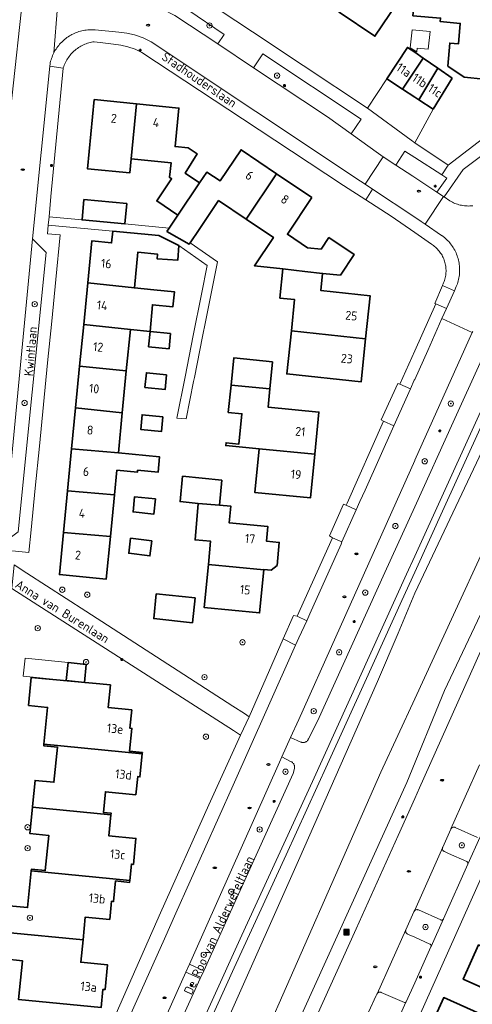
# Model space of a CAD drawing. Header units: metres. Extents: x 152610 to 160096, y 456114 to 462495.
# Tile 123 of 256: x 156441 to 156509, y 459097 to 459245. Entities that reach past the tile are written whole.
import ezdxf
from ezdxf.enums import TextEntityAlignment as Align

# ---------------------------------------------------------------- set-up
doc = ezdxf.new("R2010")
doc.units = ezdxf.units.M
doc.header["$LTSCALE"] = 0.5
doc.layers.get('0').update_dxf_attribs({"linetype": 'CONTINUOUS'})
for name, color, linetype, lineweight in [('B-PV-GR-BEPLANTING_CULTUUR_BODEMBEDEKKER-GV', 251, 'CONTINUOUS', 18), ('B-PV-GR-BEPLANTING_CULTUUR_HEESTERS-GV', 251, 'CONTINUOUS', 18), ('B-PV-GR-BOOM-S', 251, 'CONTINUOUS', 25), ('B-PV-GR-HAAG-GV', 251, 'CONTINUOUS', 13), ('B-PV-IE-MEUBILAIR-S', 251, 'CONTINUOUS', 25), ('B-PV-IE-MEUBILAIR_WEGMEUBILAIR_AFVALBAK-S', 251, 'CONTINUOUS', 25), ('B-PV-OG-BEBOUWING-GV', 6, 'CONTINUOUS', 35), ('B-PV-OG-BEBOUWING-T18', 1, 'CONTINUOUS', 18), ('B-PV-OG-BEBOUWING_OVERBOUWING-GV', 251, 'CONTINUOUS', 18), ('B-PV-OG-TERREIN_BEGROEID-GV', 251, 'CONTINUOUS', 18), ('B-PV-OG-TERREIN_OEVER-GV', 251, 'CONTINUOUS', 18), ('B-PV-OG-TOPOGRAFIE-T18', 1, 'CONTINUOUS', 18), ('B-PV-OG-WATER_SLOOT-GV', 251, 'CONTINUOUS', 18), ('B-PV-VH-GESLOTENVERHARDING_ASFALT-GV', 251, 'CONTINUOUS', 18), ('B-PV-VH-ONVERHARD_ZAND-GV', 251, 'CONTINUOUS', 18), ('B-PV-VH-OPENVERHARDING_BETONSTRAATSTEEN-GV', 251, 'CONTINUOUS', 18), ('B-PV-VH-OPENVERHARDING_STRAATBAKSTEEN-GV', 251, 'CONTINUOUS', 18), ('B-PV-VH-OPENVERHARDING_TEGEL-GV', 251, 'CONTINUOUS', 18)]:
    doc.layers.add(name, color=color, linetype=linetype, lineweight=lineweight)
doc.styles.add('NLCS-ISO', font='NLCS-ISO.ttf')
doc.styles.add('NLCS-ISO-M750-T18', font='NLCS-ISO.ttf', dxfattribs={"height": 1.35})

# ---------------------------------------------------------------- blocks, each defined once
blk = doc.blocks.new('SIE-WEG_AFVALBAK-SO')
h = blk.add_hatch(color=256)
h.dxf.hatch_style = 1
h.paths.add_polyline_path([(-1.5, -1.5), (1.5, -1.5), (1.5, 1.5), (-1.5, 1.5)])
for points in [[(-2, -2), (2, -2), (2, 2), (-2, 2)], [(-1.5, -1.5), (1.5, -1.5), (1.5, 1.5), (-1.5, 1.5)]]:
    blk.add_lwpolyline(points, close=True)
blk = doc.blocks.new('SIE-MEUBILAIR_PAAL_LICHTMAST-SO')
for points in [[(-0.62, 0), (-1, 0)], [(-0.71, 0.71), (-0.44, 0.44)], [(0, 1), (0, 0.62)], [(0.44, 0.44), (0.71, 0.71)], [(1, 0), (0.62, 0)], [(-0.71, -0.71), (-0.44, -0.44)], [(0, -0.62), (0, -1)], [(0.44, -0.44), (0.71, -0.71)]]:
    blk.add_lwpolyline(points)
blk.add_circle((0, 0), 0.5)
blk = doc.blocks.new('SIE-MEUBILAIR_PUT_RIOOLPUT-SO')
blk.add_ellipse((0, 0), major_axis=(1.25, 0), ratio=0.54)
blk = doc.blocks.new('SIE-MEUBILAIR_PUT_DRAINAGEPUT-SO')
blk.add_ellipse((0, 0), major_axis=(1.25, 0), ratio=0.54)
at = {"style": 'NLCS-ISO'}
blk.add_text('dr', height=0.75, dxfattribs=at).set_placement((0.03, 0), align=Align.MIDDLE_CENTER)
blk = doc.blocks.new('SGR-BOOM_GBKN-SO')
at = {"linetype": 'ByBlock', "lineweight": 18}
h = blk.add_hatch(color=0, dxfattribs=at)
h.dxf.hatch_style = 1
edge = h.paths.add_edge_path()
edge.add_arc((0, 0), 0.25, 0, 360)
at = {"color": 0, "linetype": 'ByBlock', "lineweight": 18}
for radius in [2, 0.25]:
    blk.add_circle((0, 0), radius, dxfattribs=at)
at = {"color": 0, "linetype": 'ByBlock', "lineweight": 18, "style": 'NLCS-ISO'}
blk.add_attdef('SOORT', (2.5, 0), '', height=1.5, dxfattribs=at)

msp = doc.modelspace()

# ---------------------------------------------------------------- linework, layer by layer
at = {"layer": 'B-PV-GR-BEPLANTING_CULTUUR_BODEMBEDEKKER-GV', "flags": 128}
for points in [[(156517.722, 459229.953), (156507.312, 459222.114), (156504.424, 459217.998), (156505.304, 459217.416), (156505.487, 459217.312), (156505.674, 459217.216), (156505.864, 459217.126), (156506.058, 459217.044), (156506.254, 459216.969), (156506.454, 459216.902), (156506.655, 459216.842), (156506.859, 459216.79), (156507.065, 459216.746), (156507.272, 459216.71), (156507.48, 459216.681), (156507.69, 459216.661), (156507.9, 459216.649), (156508.11, 459216.644), (156508.32, 459216.648), (156508.53, 459216.659), (156508.74, 459216.679)], [(156509.477, 459121.669), (156506.082, 459123.191), (156506.021, 459123.211), (156505.959, 459123.223), (156505.896, 459123.227), (156505.832, 459123.223), (156505.769, 459123.212), (156505.709, 459123.192), (156505.651, 459123.165), (156505.597, 459123.131), (156505.548, 459123.091), (156505.505, 459123.045), (156505.467, 459122.993), (156505.436, 459122.938), (156505.429, 459122.922), (156504.218, 459120.205), (156504.195, 459120.149), (156504.179, 459120.09), (156504.171, 459120.03), (156504.171, 459119.969), (156504.179, 459119.909), (156504.194, 459119.85), (156504.218, 459119.795), (156504.248, 459119.742), (156504.285, 459119.694), (156504.328, 459119.651), (156504.377, 459119.614), (156504.43, 459119.584), (156504.486, 459119.561), (156504.49, 459119.56), (156505.11, 459119.281), (156507.833, 459118.057), (156507.86, 459118.043), (156507.902, 459118.014), (156507.938, 459117.979), (156507.968, 459117.939), (156507.992, 459117.895), (156508.009, 459117.847), (156508.017, 459117.797), (156508.018, 459117.747), (156508.011, 459117.697), (156507.996, 459117.649), (156509.866, 459121.793)], [(156496.925, 459092.966), (156498.692, 459096.911), (156498.644, 459096.87), (156498.61, 459096.852), (156498.573, 459096.841), (156498.535, 459096.838), (156498.497, 459096.843), (156498.46, 459096.855), (156494.979, 459098.386), (156494.919, 459098.409), (156494.857, 459098.423), (156494.793, 459098.43), (156494.729, 459098.429), (156494.666, 459098.42), (156494.604, 459098.404), (156494.545, 459098.379), (156494.49, 459098.348), (156494.438, 459098.31), (156494.392, 459098.265), (156494.329, 459098.187), (156494.308, 459098.141), (156494.207, 459097.937), (156493.052, 459095.413)]]:
    msp.add_lwpolyline(points, dxfattribs=at)
msp.add_lwpolyline([(156500.435, 459110.821), (156500.372, 459110.827), (156500.309, 459110.826), (156500.247, 459110.817), (156500.186, 459110.8), (156500.128, 459110.775), (156500.073, 459110.743), (156500.023, 459110.705), (156500, 459110.681), (156499.979, 459110.661), (156499.94, 459110.611), (156499.908, 459110.556), (156499.892, 459110.522), (156498.68, 459107.807), (156498.658, 459107.749), (156498.643, 459107.688), (156498.636, 459107.627), (156498.637, 459107.564), (156498.646, 459107.503), (156498.663, 459107.443), (156498.688, 459107.386), (156498.72, 459107.332), (156498.758, 459107.283), (156498.802, 459107.239), (156498.851, 459107.202), (156498.905, 459107.17), (156498.935, 459107.157), (156500, 459106.677), (156502.293, 459105.643), (156502.317, 459105.635), (156502.359, 459105.613), (156502.397, 459105.585), (156502.429, 459105.551), (156502.456, 459105.512), (156502.475, 459105.469), (156502.487, 459105.423), (156502.491, 459105.376), (156502.485, 459105.306), (156504.327, 459109.43), (156504.316, 459109.409), (156504.287, 459109.367), (156504.253, 459109.33), (156504.213, 459109.3), (156504.168, 459109.276), (156504.121, 459109.26), (156504.071, 459109.251), (156504.021, 459109.25), (156503.971, 459109.257), (156503.923, 459109.272), (156500.555, 459110.784), (156500.496, 459110.806)], close=True, dxfattribs=at)
at = {"layer": 'B-PV-GR-BEPLANTING_CULTUUR_HEESTERS-GV', "flags": 128}
msp.add_lwpolyline([(156503.313, 459218.733), (156504.82, 459220.835), (156504.068, 459221.318), (156500, 459223.935), (156498.539, 459224.874), (156497.168, 459222.788), (156499.709, 459221.116), (156500, 459220.924)], close=True, dxfattribs=at)
at = {"layer": 'B-PV-GR-HAAG-GV', "flags": 128}
for points in [[(156465.832, 459246.159), (156461.486, 459249.121), (156460.051, 459246.957), (156462.018, 459246.229), (156463.905, 459245.311), (156470.367, 459241.017), (156471.31, 459242.439)], [(156491.927, 459229.714), (156477.12, 459239.519), (156475.746, 459237.444), (156486.876, 459230.049), (156490.444, 459227.474)]]:
    msp.add_lwpolyline(points, close=True, dxfattribs=at)
at = {"layer": 'B-PV-OG-BEBOUWING-GV', "flags": 128}
for points in [[(156497.766, 459252.702), (156494.649, 459254.781), (156488.61, 459245.784), (156494.023, 459242.169), (156498.425, 459248.762), (156496.572, 459250), (156496.15, 459250.281)], [(156514.918, 459245.963), (156507.103, 459246.922), (156499.951, 459247.611), (156499.745, 459245.257), (156503.895, 459244.893), (156503.85, 459244.371), (156506.856, 459244.107), (156506.585, 459241.019), (156505.29, 459241.132), (156504.987, 459237.685), (156507.427, 459236.016), (156510.423, 459235.731), (156510.738, 459239.036), (156515.167, 459238.615), (156515.646, 459243.612), (156514.701, 459243.702)], [(156500, 459239.778), (156498.919, 459240.491), (156495.817, 459235.787), (156498.176, 459234.231), (156501.279, 459238.896)], [(156503.462, 459237.391), (156501.279, 459238.896), (156498.176, 459234.231), (156500, 459233.028), (156500.608, 459232.631)], [(156505.638, 459235.89), (156503.462, 459237.391), (156500.608, 459232.631), (156502.77, 459231.218)], [(156458.151, 459231.999), (156451.778, 459232.638), (156450.735, 459222.252), (156457.103, 459221.613), (156457.315, 459223.722), (156457.331, 459223.72)], [(156467.625, 459220.122), (156465.471, 459221.571), (156467.255, 459224.502), (156465.917, 459225.39), (156463.927, 459225.59), (156464.506, 459231.361), (156458.151, 459231.999), (156457.331, 459223.72), (156463.347, 459223.112), (156463.085, 459220.969), (156463.417, 459220.746), (156461.178, 459217.415), (156464.366, 459215.272)], [(156462.708, 459212.807), (156466.068, 459210.921), (156466.202, 459211.12), (156467.553, 459213.13), (156470.471, 459217.471), (156474.618, 459214.683), (156479.203, 459221.504), (156473.863, 459225.094), (156470.714, 459220.408), (156468.719, 459221.749), (156467.625, 459220.122), (156464.366, 459215.272), (156463.054, 459213.321)], [(156484.544, 459217.914), (156479.203, 459221.504), (156474.618, 459214.683), (156478.739, 459211.913), (156475.882, 459207.663), (156480.174, 459207.207), (156483.481, 459206.787), (156486.15, 459206.504), (156488.821, 459206.22), (156490.913, 459209.332), (156487.095, 459211.899), (156485.917, 459210.147), (156483.861, 459210.365), (156480.836, 459212.398)], [(156456.667, 459217.019), (156450.218, 459217.621), (156449.931, 459214.546), (156456.38, 459213.944)], [(156461.473, 459212.189), (156454.554, 459212.835), (156454.385, 459211.093), (156451.399, 459211.383), (156450.787, 459205.083), (156457.811, 459204.355), (156458.331, 459209.705), (156461.277, 459209.419), (156461.227, 459208.716), (156464.346, 459208.496), (156464.501, 459210.7)], [(156483.481, 459206.787), (156480.174, 459207.207), (156479.706, 459202.8), (156481.935, 459202.564), (156481.434, 459197.851), (156492.616, 459196.663), (156493.303, 459203.126), (156485.875, 459203.915), (156486.15, 459206.504)], [(156457.811, 459204.355), (156450.787, 459205.083), (156450.178, 459198.812), (156457.202, 459198.083), (156460.167, 459197.775), (156460.533, 459201.793), (156463.609, 459201.5), (156463.824, 459203.758), (156460.748, 459204.051), (156457.809, 459204.331)], [(156457.202, 459198.083), (156450.178, 459198.812), (156449.571, 459192.562), (156456.597, 459191.862)], [(156463.244, 459197.485), (156460.171, 459197.775), (156459.949, 459195.467), (156463.026, 459195.177)], [(156492.616, 459196.663), (156481.434, 459197.851), (156480.748, 459191.389), (156491.93, 459190.201)], [(156478.608, 459193.227), (156472.758, 459193.805), (156472.353, 459189.708), (156478.204, 459189.131)], [(156456.597, 459191.862), (156449.571, 459192.562), (156448.96, 459186.279), (156455.985, 459185.561)], [(156462.664, 459191.253), (156459.614, 459191.562), (156459.39, 459189.354), (156462.44, 459189.045)], [(156478.204, 459189.131), (156472.353, 459189.708), (156471.949, 459185.613), (156474.006, 459185.41), (156473.555, 459180.845), (156471.611, 459181.037), (156471.571, 459180.627), (156476.567, 459180.133), (156484.962, 459179.305), (156485.587, 459185.641), (156477.934, 459186.396)], [(156455.985, 459185.561), (156448.96, 459186.279), (156448.36, 459180.101), (156455.398, 459179.518)], [(156462.101, 459184.958), (156458.973, 459185.256), (156458.763, 459183.049), (156461.891, 459182.752)], [(156455.398, 459179.518), (156448.36, 459180.101), (156447.748, 459173.806), (156454.813, 459173.184), (156455.174, 459176.901), (156458.273, 459176.6), (156458.302, 459176.901), (156461.377, 459176.602), (156461.602, 459178.916)], [(156484.962, 459179.305), (156476.567, 459180.133), (156475.92, 459173.581), (156484.315, 459172.753)], [(156470.984, 459175.424), (156465.055, 459175.992), (156464.692, 459172.202), (156467.429, 459171.919), (156470.622, 459171.651)], [(156454.813, 459173.184), (156447.748, 459173.806), (156447.141, 459167.551), (156454.208, 459166.949)], [(156460.967, 459172.61), (156457.844, 459172.917), (156457.619, 459170.631), (156460.742, 459170.324)], [(156470.622, 459171.651), (156467.429, 459171.919), (156466.946, 459166.429), (156469.285, 459166.223), (156468.951, 459162.74), (156477.289, 459161.941), (156477.292, 459161.975), (156478.416, 459161.868), (156479.289, 459162.588), (156479.621, 459166.052), (156477.7, 459166.236), (156477.911, 459168.436), (156472.101, 459168.993), (156472.34, 459171.486)], [(156454.208, 459166.949), (156447.141, 459167.551), (156446.526, 459161.223), (156453.585, 459160.538)], [(156460.439, 459166.289), (156457.242, 459166.691), (156456.958, 459164.428), (156460.155, 459164.026)], [(156477.289, 459161.941), (156468.951, 459162.74), (156468.329, 459156.245), (156476.666, 459155.446)], [(156466.948, 459157.694), (156461.108, 459158.315), (156460.713, 459154.605), (156466.553, 459153.984)], [(156447.831, 459148.004), (156447.561, 459145.291), (156450.284, 459145.004), (156450.569, 459147.716)], [(156458.986, 459134.235), (156459.008, 459134.455), (156457.083, 459134.647), (156457.433, 459138.089), (156457.113, 459138.122), (156457.402, 459140.861), (156453.851, 459141.235), (156454.203, 459144.615), (156442.292, 459145.762), (156441.884, 459141.528), (156444.737, 459141.241), (156444.204, 459135.694)], [(156458.04, 459128.106), (156458.311, 459130.828), (156458.644, 459130.795), (156458.986, 459134.235), (156444.204, 459135.694), (156444.181, 459135.451), (156446.217, 459135.252), (156445.701, 459129.976), (156442.854, 459130.255), (156442.47, 459126.332), (156442.462, 459126.254), (156454.277, 459125.089), (156454.301, 459125.339), (156453.136, 459125.455), (156453.446, 459128.563)], [(156457.666, 459117.639), (156458.051, 459121.535), (156453.963, 459121.942), (156454.277, 459125.089), (156442.462, 459126.254), (156442.069, 459122.282), (156444.912, 459122.001), (156444.385, 459116.691), (156442.308, 459116.893), (156442.285, 459116.66), (156457.119, 459115.197), (156457.368, 459117.669)], [(156454.092, 459109.346), (156454.367, 459112.082), (156454.666, 459112.052), (156454.977, 459115.145), (156457.092, 459114.933), (156457.119, 459115.197), (156442.285, 459116.66), (156441.738, 459111.134), (156438.983, 459111.402), (156438.599, 459107.412), (156450.077, 459106.28), (156450.422, 459109.716)], [(156438.599, 459107.412), (156438.214, 459103.414), (156440.962, 459103.138), (156440.368, 459097.294), (156452.796, 459096.098), (156453.074, 459098.834), (156453.393, 459098.802), (156453.769, 459102.503), (156449.737, 459102.909), (156450.077, 459106.28)], [(156519.035, 459101.349), (156509.621, 459105.527), (156507.322, 459100.354), (156516.734, 459096.171)], [(156513.761, 459093.397), (156504.369, 459097.602), (156502.145, 459092.634), (156511.536, 459088.429)]]:
    msp.add_lwpolyline(points, close=True, dxfattribs=at)
at = {"layer": 'B-PV-OG-BEBOUWING_OVERBOUWING-GV', "flags": 128}
for points in [[(156502.321, 459242.878), (156499.613, 459243.148), (156499.342, 459240.439), (156500.33, 459239.82), (156500.387, 459240.383), (156502.055, 459240.216)], [(156447.561, 459145.291), (156447.831, 459148.004), (156441.361, 459148.647), (156441.091, 459145.934)]]:
    msp.add_lwpolyline(points, close=True, dxfattribs=at)
at = {"layer": 'B-PV-OG-TERREIN_BEGROEID-GV', "flags": 128}
for points in [[(156458.895, 459035.918), (156466.895, 459054.071), (156467.956, 459056.452), (156475.657, 459073.568), (156476.654, 459075.729), (156476.657, 459075.735), (156485.237, 459094.736), (156491.215, 459107.964), (156497.525, 459121.993), (156500, 459127.552), (156500.718, 459129.165), (156521.848, 459176.326), (156522.791, 459178.451), (156529.894, 459194.335), (156530.832, 459196.428), (156530.942, 459196.673), (156572.893, 459290.692), (156573.885, 459292.868), (156574.898, 459295.155), (156559.716, 459302.119), (156559.591, 459301.844), (156558.064, 459297.86), (156557.721, 459295.631), (156557.683, 459293.548)], [(156464.355, 459083.386), (156472.839, 459102.061), (156480.636, 459119.074), (156486.884, 459132.701), (156492.493, 459145.045), (156498.07, 459157.319), (156500, 459161.556), (156504.433, 459171.288), (156514.522, 459193.426), (156519.426, 459204.19), (156533.09, 459234.101), (156550.665, 459272.45)], [(156555.657, 459256.594), (156546.654, 459236.054), (156537.012, 459214.564), (156529.559, 459197.837), (156520.527, 459178.214), (156512.634, 459160.949), (156504.495, 459143.764), (156498.804, 459129.927), (156479.797, 459088.043)], [(156541.011, 459253.815), (156523.351, 459215.22), (156520.181, 459208.261), (156508.641, 459182.927), (156500, 459163.975), (156498.774, 459161.286), (156484.608, 459130.109), (156473.988, 459107.007), (156460.338, 459076.963)], [(156508.733, 459197.792), (156508.662, 459197.635), (156500.034, 459178.43), (156500, 459178.354), (156488.112, 459151.843), (156482.554, 459139.441), (156481.321, 459136.697), (156482.866, 459136.035), (156482.943, 459136.005), (156483.023, 459135.982), (156483.104, 459135.967), (156483.187, 459135.96), (156483.27, 459135.961), (156483.352, 459135.969), (156483.433, 459135.986), (156483.512, 459136.011), (156483.589, 459136.043), (156483.662, 459136.082), (156483.731, 459136.128), (156483.795, 459136.181), (156483.853, 459136.239), (156483.906, 459136.303), (156483.953, 459136.372), (156483.992, 459136.444), (156484.023, 459136.516), (156485.366, 459139.188), (156495.486, 459161.535), (156500, 459171.407), (156505.809, 459184.112), (156514.4, 459203.087)]]:
    msp.add_lwpolyline(points, dxfattribs=at)
for points in [[(156480.021, 459133.805), (156479.659, 459133), (156468.534, 459108.023), (156466.101, 459102.604), (156468.251, 459101.649), (156470.815, 459107.274), (156481.734, 459131.307), (156481.905, 459132.062), (156481.918, 459132.148), (156481.922, 459132.234), (156481.919, 459132.321), (156481.908, 459132.407), (156481.889, 459132.491), (156481.862, 459132.574), (156481.828, 459132.653), (156481.786, 459132.73), (156481.738, 459132.802), (156481.683, 459132.869), (156481.623, 459132.931), (156481.557, 459132.987), (156481.486, 459133.036), (156481.41, 459133.079), (156481.331, 459133.115), (156481.327, 459133.117)], [(156447.567, 459057.536), (156448.235, 459059.036), (156452.503, 459067.218), (156452.513, 459067.238), (156452.904, 459068.087), (156457.673, 459078.44), (156467.706, 459100.452), (156465.568, 459101.415), (156453.475, 459074.474), (156450.731, 459068.346), (156447.245, 459060.572), (156446.809, 459059.6), (156446.419, 459058.914), (156445.982, 459058.302), (156445.968, 459058.285)]]:
    msp.add_lwpolyline(points, close=True, dxfattribs=at)
at = {"layer": 'B-PV-OG-TERREIN_OEVER-GV', "flags": 128}
for points in [[(156563.903, 459282.599), (156544.139, 459237.238), (156527.133, 459200.581), (156516.328, 459177.929), (156500, 459142.527), (156494.906, 459131.482), (156476.097, 459088.801)], [(156550.665, 459272.45), (156533.09, 459234.101), (156519.426, 459204.19), (156514.522, 459193.426), (156504.433, 459171.288), (156500, 459161.556), (156498.07, 459157.319), (156492.493, 459145.045), (156486.884, 459132.701), (156480.636, 459119.074), (156472.839, 459102.061), (156464.355, 459083.386)], [(156479.797, 459088.043), (156498.804, 459129.927), (156504.495, 459143.764), (156512.634, 459160.949), (156520.527, 459178.214), (156529.559, 459197.837), (156537.012, 459214.564), (156546.654, 459236.054), (156555.657, 459256.594)], [(156472.225, 459095.085), (156482.531, 459118.21), (156494.423, 459145.157), (156497.504, 459152.415), (156500, 459158.398), (156514.555, 459189.165), (156516.279, 459192.881), (156519.749, 459199.912), (156524.419, 459209.253), (156529.421, 459219.256), (156532.818, 459226.51), (156538.463, 459237.832), (156542.359, 459246.784)]]:
    msp.add_lwpolyline(points, dxfattribs=at)
at = {"layer": 'B-PV-OG-WATER_SLOOT-GV', "flags": 128}
for points in [[(156476.097, 459088.801), (156494.906, 459131.482), (156500, 459142.527), (156516.328, 459177.929), (156527.133, 459200.581), (156544.139, 459237.238), (156563.903, 459282.599)], [(156542.359, 459246.784), (156538.463, 459237.832), (156532.818, 459226.51), (156529.421, 459219.256), (156524.419, 459209.253), (156519.749, 459199.912), (156516.279, 459192.881), (156514.555, 459189.165), (156500, 459158.398), (156497.504, 459152.415), (156494.423, 459145.157), (156482.531, 459118.21), (156472.225, 459095.085)]]:
    msp.add_lwpolyline(points, dxfattribs=at)
at = {"layer": 'B-PV-VH-GESLOTENVERHARDING_ASFALT-GV', "flags": 128}
for points in [[(156438.569, 459170.636), (156442.482, 459211.682), (156445.064, 459237.694), (156445.071, 459237.742), (156445.108, 459237.964), (156445.153, 459238.185), (156445.206, 459238.404), (156445.266, 459238.62), (156445.334, 459238.835), (156445.41, 459239.047), (156445.493, 459239.256), (156445.584, 459239.462), (156445.682, 459239.665), (156446.766, 459253.567)], [(156446.766, 459253.567), (156445.682, 459239.665), (156445.787, 459239.864), (156445.899, 459240.06), (156446.017, 459240.251), (156446.143, 459240.438), (156446.275, 459240.62), (156446.414, 459240.797), (156446.559, 459240.97), (156446.709, 459241.137), (156446.866, 459241.299), (156447.028, 459241.455), (156447.196, 459241.605), (156447.291, 459241.685), (156447.468, 459241.826), (156447.649, 459241.961), (156447.835, 459242.089), (156448.026, 459242.211), (156448.221, 459242.326), (156448.419, 459242.433), (156448.622, 459242.534), (156448.828, 459242.627), (156449.036, 459242.713), (156449.248, 459242.792), (156449.463, 459242.863), (156449.68, 459242.926), (156449.899, 459242.982), (156450.12, 459243.03), (156450.342, 459243.07), (156450.566, 459243.102), (156450.791, 459243.126), (156451.016, 459243.143), (156451.242, 459243.151), (156451.468, 459243.151), (156451.694, 459243.144), (156451.919, 459243.128), (156455.475, 459242.772), (156456.653, 459242.624), (156457.811, 459242.365), (156459.109, 459241.927), (156460.351, 459241.349), (156491.826, 459220.392), (156492.547, 459219.912), (156495.267, 459224.038), (156494.531, 459224.523), (156490.444, 459227.474), (156486.876, 459230.049), (156475.746, 459237.444), (156470.367, 459241.017), (156463.905, 459245.311)], [(156441.208, 459250), (156439.175, 459230.989)], [(156453.475, 459074.474), (156465.568, 459101.415), (156466.101, 459102.604), (156468.534, 459108.023), (156479.659, 459133), (156480.021, 459133.805), (156481.321, 459136.697), (156482.554, 459139.441), (156488.112, 459151.843), (156500, 459178.354), (156500.034, 459178.43), (156508.662, 459197.635), (156504.107, 459199.703), (156501.976, 459194.938), (156500, 459190.553), (156499.945, 459190.431), (156499.375, 459189.158), (156496.872, 459183.565), (156492.531, 459173.907), (156491.756, 459172.192), (156491.215, 459170.976), (156489.058, 459166.122), (156488.913, 459165.795), (156484.231, 459155.304), (156483.754, 459154.281), (156482.557, 459151.716), (156482.057, 459150.596), (156477.776, 459141.011), (156472.67, 459129.571), (156464.039, 459110.303), (156462.348, 459106.428), (156448.949, 459076.62)]]:
    msp.add_lwpolyline(points, dxfattribs=at)
at = {"layer": 'B-PV-VH-ONVERHARD_ZAND-GV', "flags": 128}
for points in [[(156465.832, 459246.159), (156461.486, 459249.121), (156460.051, 459246.957), (156462.018, 459246.229), (156463.905, 459245.311), (156470.367, 459241.017), (156471.31, 459242.439)], [(156491.927, 459229.714), (156477.12, 459239.519), (156475.746, 459237.444), (156486.876, 459230.049), (156490.444, 459227.474)]]:
    msp.add_lwpolyline(points, close=True, dxfattribs=at)
at = {"layer": 'B-PV-VH-OPENVERHARDING_BETONSTRAATSTEEN-GV', "flags": 128}
for points in [[(156500.608, 459232.631), (156500, 459233.028), (156498.176, 459234.231), (156495.817, 459235.787), (156492.882, 459231.365), (156499.452, 459226.527), (156500, 459226.159), (156502.77, 459231.218)], [(156497.168, 459222.788), (156495.267, 459224.038), (156492.547, 459219.912), (156493.641, 459219.183), (156500, 459214.947), (156500.986, 459214.29), (156501.57, 459213.898), (156504.332, 459218.059), (156503.313, 459218.733), (156500, 459220.924), (156499.709, 459221.116)], [(156444.514, 459209.65), (156442.482, 459211.682), (156438.569, 459170.636), (156438.128, 459166.01), (156440.312, 459167.636)], [(156504.195, 459120.149), (156504.218, 459120.205), (156500, 459110.764), (156499.94, 459110.611), (156499.979, 459110.661), (156500, 459110.681), (156500.023, 459110.705), (156500.073, 459110.743), (156500.128, 459110.775), (156500.186, 459110.8), (156500.247, 459110.817), (156500.309, 459110.826), (156500.372, 459110.827), (156500.435, 459110.821), (156500.496, 459110.806), (156500.555, 459110.784), (156503.923, 459109.272), (156503.971, 459109.257), (156504.021, 459109.25), (156504.071, 459109.251), (156504.121, 459109.26), (156504.168, 459109.276), (156504.213, 459109.3), (156504.253, 459109.33), (156504.287, 459109.367), (156504.316, 459109.409), (156504.327, 459109.43), (156507.996, 459117.649), (156508.011, 459117.697), (156508.018, 459117.747), (156508.017, 459117.797), (156508.009, 459117.847), (156507.992, 459117.895), (156507.968, 459117.939), (156507.938, 459117.979), (156507.902, 459118.014), (156507.86, 459118.043), (156507.833, 459118.057), (156505.11, 459119.281), (156504.49, 459119.56), (156504.486, 459119.561), (156504.43, 459119.584), (156504.377, 459119.614), (156504.328, 459119.651), (156504.285, 459119.694), (156504.248, 459119.742), (156504.218, 459119.795), (156504.194, 459119.85), (156504.179, 459119.909), (156504.171, 459119.969), (156504.171, 459120.03), (156504.179, 459120.09)], [(156498.658, 459107.749), (156498.68, 459107.807), (156494.329, 459098.187), (156494.392, 459098.265), (156494.438, 459098.31), (156494.49, 459098.348), (156494.545, 459098.379), (156494.604, 459098.404), (156494.666, 459098.42), (156494.729, 459098.429), (156494.793, 459098.43), (156494.857, 459098.423), (156494.919, 459098.409), (156494.979, 459098.386), (156498.46, 459096.855), (156498.497, 459096.843), (156498.535, 459096.838), (156498.573, 459096.841), (156498.61, 459096.852), (156498.644, 459096.87), (156498.692, 459096.911), (156498.714, 459096.961), (156500, 459099.806), (156502.456, 459105.24), (156502.485, 459105.306), (156502.491, 459105.376), (156502.487, 459105.423), (156502.475, 459105.469), (156502.456, 459105.512), (156502.429, 459105.551), (156502.397, 459105.585), (156502.359, 459105.613), (156502.317, 459105.635), (156502.293, 459105.643), (156500, 459106.677), (156498.935, 459107.157), (156498.905, 459107.17), (156498.851, 459107.202), (156498.802, 459107.239), (156498.758, 459107.283), (156498.72, 459107.332), (156498.688, 459107.386), (156498.663, 459107.443), (156498.646, 459107.503), (156498.637, 459107.564), (156498.636, 459107.627), (156498.643, 459107.688)], [(156466.101, 459102.604), (156465.568, 459101.415), (156467.706, 459100.452), (156468.251, 459101.649)]]:
    msp.add_lwpolyline(points, close=True, dxfattribs=at)
for points in [[(156508.74, 459216.679), (156508.53, 459216.659), (156508.32, 459216.648), (156508.11, 459216.644), (156507.9, 459216.649), (156507.69, 459216.661), (156507.48, 459216.681), (156507.272, 459216.71), (156507.065, 459216.746), (156506.859, 459216.79), (156506.655, 459216.842), (156506.454, 459216.902), (156506.254, 459216.969), (156506.058, 459217.044), (156505.864, 459217.126), (156505.674, 459217.216), (156505.487, 459217.312), (156505.304, 459217.416), (156504.424, 459217.998), (156504.332, 459218.059), (156501.57, 459213.898), (156504.054, 459212.229), (156504.11, 459212.189), (156504.291, 459212.054), (156504.467, 459211.912), (156504.638, 459211.764), (156504.804, 459211.61), (156504.964, 459211.451), (156505.118, 459211.286), (156505.267, 459211.115), (156505.409, 459210.939), (156505.545, 459210.759), (156505.674, 459210.573), (156505.797, 459210.384), (156505.914, 459210.19), (156506.023, 459209.992), (156506.125, 459209.79), (156506.22, 459209.585), (156506.308, 459209.376), (156506.388, 459209.165), (156506.46, 459208.951), (156506.525, 459208.734), (156506.583, 459208.515), (156506.632, 459208.295), (156506.674, 459208.072), (156506.708, 459207.849), (156506.734, 459207.624), (156506.752, 459207.399), (156506.762, 459207.173), (156506.764, 459206.947), (156506.758, 459206.721), (156506.744, 459206.495), (156506.722, 459206.27), (156506.692, 459206.046), (156506.654, 459205.823), (156506.608, 459205.602), (156506.555, 459205.382), (156506.493, 459205.164), (156506.424, 459204.949), (156506.348, 459204.736), (156506.264, 459204.526), (156505.969, 459203.866), (156504.779, 459201.206), (156504.107, 459199.703), (156508.662, 459197.635), (156508.733, 459197.792)], [(156460.338, 459076.963), (156473.988, 459107.007), (156484.608, 459130.109), (156498.774, 459161.286), (156500, 459163.975), (156508.641, 459182.927), (156520.181, 459208.261)], [(156514.4, 459203.087), (156505.809, 459184.112), (156500, 459171.407), (156495.486, 459161.535), (156485.366, 459139.188), (156484.023, 459136.516), (156483.992, 459136.444), (156483.953, 459136.372), (156483.906, 459136.303), (156483.853, 459136.239), (156483.795, 459136.181), (156483.731, 459136.128), (156483.662, 459136.082), (156483.589, 459136.043), (156483.512, 459136.011), (156483.433, 459135.986), (156483.352, 459135.969), (156483.27, 459135.961), (156483.187, 459135.96), (156483.104, 459135.967), (156483.023, 459135.982), (156482.943, 459136.005), (156482.866, 459136.035), (156481.321, 459136.697), (156480.021, 459133.805), (156481.327, 459133.117), (156481.331, 459133.115), (156481.41, 459133.079), (156481.486, 459133.036), (156481.557, 459132.987), (156481.623, 459132.931), (156481.683, 459132.869), (156481.738, 459132.802), (156481.786, 459132.73), (156481.828, 459132.653), (156481.862, 459132.574), (156481.889, 459132.491), (156481.908, 459132.407), (156481.919, 459132.321), (156481.922, 459132.234), (156481.918, 459132.148), (156481.905, 459132.062), (156481.734, 459131.307), (156470.815, 459107.274), (156468.251, 459101.649), (156467.706, 459100.452), (156457.673, 459078.44)], [(156509.756, 459132.622), (156505.467, 459122.993), (156505.505, 459123.045), (156505.548, 459123.091), (156505.597, 459123.131), (156505.651, 459123.165), (156505.709, 459123.192), (156505.769, 459123.212), (156505.832, 459123.223), (156505.896, 459123.227), (156505.959, 459123.223), (156506.021, 459123.211), (156506.082, 459123.191), (156509.477, 459121.669)]]:
    msp.add_lwpolyline(points, dxfattribs=at)
at = {"layer": 'B-PV-VH-OPENVERHARDING_STRAATBAKSTEEN-GV', "flags": 128}
for points in [[(156521.848, 459176.326), (156500.718, 459129.165), (156500, 459127.552), (156497.525, 459121.993), (156491.215, 459107.964), (156485.237, 459094.736)], [(156493.052, 459095.413), (156494.207, 459097.937), (156494.308, 459098.141), (156494.329, 459098.187), (156498.68, 459107.807), (156499.892, 459110.522), (156499.908, 459110.556), (156499.94, 459110.611), (156500, 459110.764), (156504.218, 459120.205), (156505.429, 459122.922), (156505.436, 459122.938), (156505.467, 459122.993), (156509.756, 459132.622)]]:
    msp.add_lwpolyline(points, dxfattribs=at)
at = {"layer": 'B-PV-VH-OPENVERHARDING_TEGEL-GV', "flags": 128}
for points in [[(156439.175, 459230.989), (156441.208, 459250)], [(156465.832, 459246.159), (156471.31, 459242.439), (156470.367, 459241.017), (156475.746, 459237.444), (156477.12, 459239.519), (156491.927, 459229.714), (156490.444, 459227.474), (156494.531, 459224.523), (156495.267, 459224.038), (156497.168, 459222.788), (156498.539, 459224.874), (156500, 459223.935), (156504.068, 459221.318), (156505.016, 459222.792), (156500, 459226.159), (156499.452, 459226.527), (156492.882, 459231.365), (156483.231, 459237.771), (156475.613, 459242.827), (156468.054, 459247.843)], [(156500, 459093.297), (156504.065, 459102.379), (156537.223, 459176.441)], [(156448.949, 459076.62), (156462.348, 459106.428), (156464.039, 459110.303), (156472.67, 459129.571), (156477.776, 459141.011), (156482.057, 459150.596), (156480.204, 459151.537), (156475.105, 459139.84), (156473.778, 459137.05)], [(156473.778, 459137.05), (156469.022, 459126.592), (156461.755, 459110.357), (156453.743, 459092.272), (156453.31, 459091.367), (156452.368, 459089.118), (156449.283, 459082.295), (156441.36, 459064.596)], [(156509.866, 459121.793), (156507.996, 459117.649), (156504.327, 459109.43), (156502.485, 459105.306), (156502.456, 459105.24), (156500, 459099.806), (156498.714, 459096.961), (156498.692, 459096.911), (156496.925, 459092.966)]]:
    msp.add_lwpolyline(points, dxfattribs=at)
for points in [[(156445.064, 459237.694), (156447.096, 459237.388), (156447.113, 459237.444), (156447.182, 459237.647), (156447.258, 459237.847), (156447.342, 459238.044), (156447.433, 459238.238), (156447.531, 459238.428), (156447.637, 459238.615), (156447.749, 459238.797), (156447.868, 459238.975), (156447.993, 459239.149), (156448.125, 459239.317), (156448.263, 459239.481), (156448.407, 459239.639), (156448.557, 459239.792), (156448.712, 459239.94), (156448.873, 459240.081), (156448.889, 459240.094), (156449.054, 459240.227), (156449.225, 459240.353), (156449.4, 459240.473), (156449.58, 459240.586), (156449.763, 459240.692), (156449.951, 459240.791), (156450.142, 459240.884), (156450.337, 459240.968), (156450.534, 459241.046), (156450.735, 459241.116), (156450.938, 459241.178), (156451.142, 459241.233), (156451.35, 459241.28), (156451.558, 459241.319), (156451.768, 459241.35), (156452.642, 459241.243), (156454.663, 459240.994), (156455.766, 459240.849), (156456.847, 459240.587), (156457.905, 459240.205), (156458.916, 459239.714), (156474.082, 459229.728), (156481.464, 459224.867), (156489.288, 459219.703), (156492.654, 459217.564), (156493.641, 459219.183), (156492.547, 459219.912), (156491.826, 459220.392), (156460.351, 459241.349), (156459.109, 459241.927), (156457.811, 459242.365), (156456.653, 459242.624), (156455.475, 459242.772), (156451.919, 459243.128), (156451.694, 459243.144), (156451.468, 459243.151), (156451.242, 459243.151), (156451.016, 459243.143), (156450.791, 459243.126), (156450.566, 459243.102), (156450.342, 459243.07), (156450.12, 459243.03), (156449.899, 459242.982), (156449.68, 459242.926), (156449.463, 459242.863), (156449.248, 459242.792), (156449.036, 459242.713), (156448.828, 459242.627), (156448.622, 459242.534), (156448.419, 459242.433), (156448.221, 459242.326), (156448.026, 459242.211), (156447.835, 459242.089), (156447.649, 459241.961), (156447.468, 459241.826), (156447.291, 459241.685), (156447.196, 459241.605), (156447.028, 459241.455), (156446.866, 459241.299), (156446.709, 459241.137), (156446.559, 459240.97), (156446.414, 459240.797), (156446.275, 459240.62), (156446.143, 459240.438), (156446.017, 459240.251), (156445.899, 459240.06), (156445.787, 459239.864), (156445.682, 459239.665), (156445.584, 459239.462), (156445.493, 459239.256), (156445.41, 459239.047), (156445.334, 459238.835), (156445.266, 459238.62), (156445.206, 459238.404), (156445.153, 459238.185), (156445.108, 459237.964), (156445.071, 459237.742)], [(156521.545, 459238.69), (156519.988, 459239.424), (156516.412, 459231.5), (156505.016, 459222.792), (156504.068, 459221.318), (156504.82, 459220.835), (156503.313, 459218.733), (156504.332, 459218.059), (156504.424, 459217.998), (156507.312, 459222.114), (156517.722, 459229.953), (156519.4, 459233.779)], [(156438.016, 459164.891), (156439.91, 459164.746), (156441.94, 459164.549), (156442.277, 459167.965), (156442.895, 459174.234), (156443.513, 459180.503), (156444.131, 459186.773), (156444.749, 459193.042), (156445.367, 459199.311), (156445.985, 459205.58), (156446.647, 459212.291), (156444.717, 459212.444), (156444.841, 459213.741), (156444.962, 459215.01), (156445.256, 459218.094), (156447.096, 459237.388), (156445.064, 459237.694), (156442.482, 459211.682), (156444.514, 459209.65), (156440.312, 459167.636), (156438.128, 459166.01)], [(156492.654, 459217.564), (156496.474, 459215.136), (156500, 459212.671), (156502.524, 459210.906), (156502.686, 459210.798), (156502.844, 459210.684), (156502.996, 459210.563), (156503.144, 459210.436), (156503.286, 459210.303), (156503.423, 459210.165), (156503.554, 459210.021), (156503.679, 459209.871), (156503.797, 459209.717), (156503.909, 459209.558), (156504.015, 459209.394), (156504.114, 459209.226), (156504.206, 459209.054), (156504.29, 459208.879), (156504.368, 459208.701), (156504.438, 459208.519), (156504.5, 459208.334), (156504.555, 459208.148), (156504.602, 459207.959), (156504.641, 459207.768), (156504.673, 459207.576), (156504.696, 459207.383), (156504.712, 459207.189), (156504.719, 459206.994), (156504.719, 459206.799), (156504.71, 459206.605), (156504.694, 459206.411), (156504.67, 459206.218), (156504.637, 459206.026), (156504.597, 459205.835), (156504.549, 459205.646), (156504.494, 459205.46), (156504.43, 459205.276), (156504.359, 459205.094), (156504.281, 459204.916), (156504.196, 459204.741), (156504.166, 459204.684), (156505.969, 459203.866), (156506.264, 459204.526), (156506.348, 459204.736), (156506.424, 459204.949), (156506.493, 459205.164), (156506.555, 459205.382), (156506.608, 459205.602), (156506.654, 459205.823), (156506.692, 459206.046), (156506.722, 459206.27), (156506.744, 459206.495), (156506.758, 459206.721), (156506.764, 459206.947), (156506.762, 459207.173), (156506.752, 459207.399), (156506.734, 459207.624), (156506.708, 459207.849), (156506.674, 459208.072), (156506.632, 459208.295), (156506.583, 459208.515), (156506.525, 459208.734), (156506.46, 459208.951), (156506.388, 459209.165), (156506.308, 459209.376), (156506.22, 459209.585), (156506.125, 459209.79), (156506.023, 459209.992), (156505.914, 459210.19), (156505.797, 459210.384), (156505.674, 459210.573), (156505.545, 459210.759), (156505.409, 459210.939), (156505.267, 459211.115), (156505.118, 459211.286), (156504.964, 459211.451), (156504.804, 459211.61), (156504.638, 459211.764), (156504.467, 459211.912), (156504.291, 459212.054), (156504.11, 459212.189), (156504.054, 459212.229), (156501.57, 459213.898), (156500.986, 459214.29), (156500, 459214.947), (156493.641, 459219.183)], [(156468.07, 459197.03), (156468.505, 459199.224), (156469.301, 459203.236), (156470.297, 459208.256), (156466.202, 459211.12), (156466.068, 459210.921), (156462.708, 459212.807), (156463.054, 459213.321), (156456.38, 459213.944), (156449.931, 459214.546), (156444.962, 459215.01), (156444.841, 459213.741), (156454.554, 459212.835), (156461.473, 459212.189), (156464.501, 459210.7), (156468.765, 459207.717), (156467.902, 459203.369), (156466.671, 459197.162), (156465.443, 459190.972), (156464.21, 459184.757), (156465.609, 459184.624), (156466.728, 459190.264), (156466.84, 459190.83)], [(156503.166, 459201.927), (156504.779, 459201.206), (156505.969, 459203.866), (156504.166, 459204.684), (156503.041, 459201.99)], [(156504.779, 459201.206), (156503.166, 459201.927), (156500, 459194.852), (156497.773, 459189.875), (156499.375, 459189.158), (156499.945, 459190.431), (156500, 459190.553), (156501.976, 459194.938), (156504.107, 459199.703)], [(156499.375, 459189.158), (156497.773, 459189.875), (156497.464, 459189.951), (156494.975, 459184.479), (156495.284, 459184.279), (156496.872, 459183.565)], [(156496.872, 459183.565), (156495.284, 459184.279), (156489.85, 459171.94), (156489.7, 459171.649), (156491.215, 459170.976), (156491.756, 459172.192), (156492.531, 459173.907)], [(156491.215, 459170.976), (156489.7, 459171.649), (156489.287, 459171.816), (156487.154, 459167.025), (156487.63, 459166.757), (156489.058, 459166.122)], [(156489.058, 459166.122), (156487.63, 459166.757), (156482.296, 459154.961), (156483.754, 459154.281), (156484.231, 459155.304), (156488.913, 459165.795)], [(156473.778, 459137.05), (156475.105, 459139.84), (156474.397, 459140.335), (156472.621, 459141.41), (156450.507, 459155.69), (156441.632, 459161.421), (156439.702, 459162.667), (156439.349, 459159.147), (156472.75, 459137.751)], [(156483.754, 459154.281), (156482.296, 459154.961), (156481.735, 459155.048), (156480.204, 459151.537), (156482.057, 459150.596), (156482.557, 459151.716)]]:
    msp.add_lwpolyline(points, close=True, dxfattribs=at)

# ---------------------------------------------------------------- block references
at = {"layer": 'B-PV-GR-BOOM-S', "xscale": 0.2, "yscale": 0.2, "zscale": 0.2}
for p in [(156469.112, 459243.795), (156479.284, 459236.261), (156442.81, 459201.888), (156441.283, 459187.022), (156505.44, 459186.926), (156501.52, 459178.261), (156497.1, 459168.516), (156446.954, 459158.941), (156450.721, 459158.188), (156492.562, 459158.502), (156443.265, 459153.161), (156474.078, 459151.03), (156488.629, 459149.536), (156450.536, 459148.061), (156468.367, 459145.789), (156484.802, 459140.669), (156468.58, 459136.839), (156480.553, 459131.566), (156441.74, 459123.208), (156476.666, 459122.886), (156507.101, 459120.509), (156441.74, 459120.066), (156472.393, 459113.526), (156442.089, 459109.595), (156501.625, 459108.208), (156468.255, 459104.025)]:
    msp.add_blockref('SGR-BOOM_GBKN-SO', p, dxfattribs=at)
at = {"layer": 'B-PV-IE-MEUBILAIR-S', "xscale": 0.2, "yscale": 0.2, "zscale": 0.2}
for name, p in [('SIE-MEUBILAIR_PUT_RIOOLPUT-SO', (156459.868, 459243.836)), ('SIE-MEUBILAIR_PAAL_LICHTMAST-SO', (156458.675, 459240.064)), ('SIE-MEUBILAIR_PAAL_LICHTMAST-SO', (156480.39, 459234.778)), ('SIE-MEUBILAIR_PAAL_LICHTMAST-SO', (156445.322, 459222.742)), ('SIE-MEUBILAIR_PUT_RIOOLPUT-SO', (156440.999, 459222.109)), ('SIE-MEUBILAIR_PUT_RIOOLPUT-SO', (156500.64, 459218.884)), ('SIE-MEUBILAIR_PAAL_LICHTMAST-SO', (156503.103, 459219.606)), ('SIE-MEUBILAIR_PAAL_LICHTMAST-SO', (156503.767, 459182.81)), ('SIE-MEUBILAIR_PUT_RIOOLPUT-SO', (156491.24, 459164.321)), ('SIE-MEUBILAIR_PUT_RIOOLPUT-SO', (156489.435, 459157.861)), ('SIE-MEUBILAIR_PAAL_LICHTMAST-SO', (156490.895, 459154.146)), ('SIE-MEUBILAIR_PAAL_LICHTMAST-SO', (156455.93, 459148.421)), ('SIE-MEUBILAIR_PUT_RIOOLPUT-SO', (156477.995, 459132.649)), ('SIE-MEUBILAIR_PUT_RIOOLPUT-SO', (156504.133, 459130.283)), ('SIE-MEUBILAIR_PAAL_LICHTMAST-SO', (156478.863, 459127.116)), ('SIE-MEUBILAIR_PUT_RIOOLPUT-SO', (156475.153, 459126.116)), ('SIE-MEUBILAIR_PAAL_LICHTMAST-SO', (156498.232, 459124.795)), ('SIE-MEUBILAIR_PUT_RIOOLPUT-SO', (156469.919, 459117.127)), ('SIE-MEUBILAIR_PUT_DRAINAGEPUT-SO', (156499.122, 459116.587)), ('SIE-MEUBILAIR_PUT_RIOOLPUT-SO', (156494.059, 459102.236)), ('SIE-MEUBILAIR_PAAL_LICHTMAST-SO', (156500.886, 459100.672)), ('SIE-MEUBILAIR_PAAL_LICHTMAST-SO', (156466.373, 459099.438)), ('SIE-MEUBILAIR_PUT_RIOOLPUT-SO', (156462.356, 459097.58))]:
    msp.add_blockref(name, p, dxfattribs=at)
at = {"layer": 'B-PV-IE-MEUBILAIR_WEGMEUBILAIR_AFVALBAK-S', "xscale": 0.2, "yscale": 0.2, "zscale": 0.2}
msp.add_blockref('SIE-WEG_AFVALBAK-SO', (156489.761, 459107.444), dxfattribs=at)

# ---------------------------------------------------------------- texts
at = {"layer": 'B-PV-OG-BEBOUWING-T18', "style": 'NLCS-ISO-M750-T18'}
for s, rotation, p in [('11a', 326.6, (156498.373, 459237.096)), ('11b', 326.7, (156500.766, 459235.52)), ('11c', 326.8, (156503.057, 459234.017)), ('2', 354.3, (156454.715, 459229.831)), ('4', 354.3, (156461.079, 459229.193)), ('6', 326.1, (156475.138, 459221.224)), ('8', 326.1, (156480.479, 459217.634)), ('16', 354.4, (156453.581, 459207.991)), ('14', 354.4, (156452.971, 459201.706)), ('25', 353.9, (156490.474, 459200.159)), ('12', 354.4, (156452.363, 459195.445)), ('23', 353.9, (156489.787, 459193.696)), ('10', 354.4, (156451.754, 459189.179)), ('8', 354.4, (156451.148, 459182.948)), ('21', 354.4, (156482.787, 459182.718)), ('6', 354.4, (156450.542, 459176.712)), ('19', 354.4, (156482.151, 459176.275)), ('4', 354.4, (156449.933, 459170.437)), ('17', 354.5, (156475.225, 459166.62)), ('2', 354.4, (156449.322, 459164.145)), ('15', 354.5, (156474.489, 459158.932)), ('13e', 354.2, (156454.915, 459138.042)), ('13d', 354.3, (156456.168, 459131.156)), ('13c', 354.4, (156455.302, 459119.138)), ('13b', 354.3, (156452.199, 459112.506)), ('13a', 354.2, (156450.924, 459099.236))]:
    msp.add_text(s, height=1.35, rotation=rotation, dxfattribs=at).set_placement(p, align=Align.MIDDLE)
at = {"layer": 'B-PV-OG-TOPOGRAFIE-T18', "style": 'NLCS-ISO-M750-T18'}
for s, rotation, p in [('Stadhouderslaan', 325.7, (156467.578, 459235.629)), ('Kwintlaan', 85.3, (156442.185, 459194.782)), ('Anna van Burenlaan', 328.1, (156446.964, 459155.677)), ('De Roo van Alderwereltlaan', 65.3, (156470.53, 459108.482))]:
    msp.add_text(s, height=1.35, rotation=rotation, dxfattribs=at).set_placement(p, align=Align.MIDDLE)

doc.saveas('drawing.dxf')
